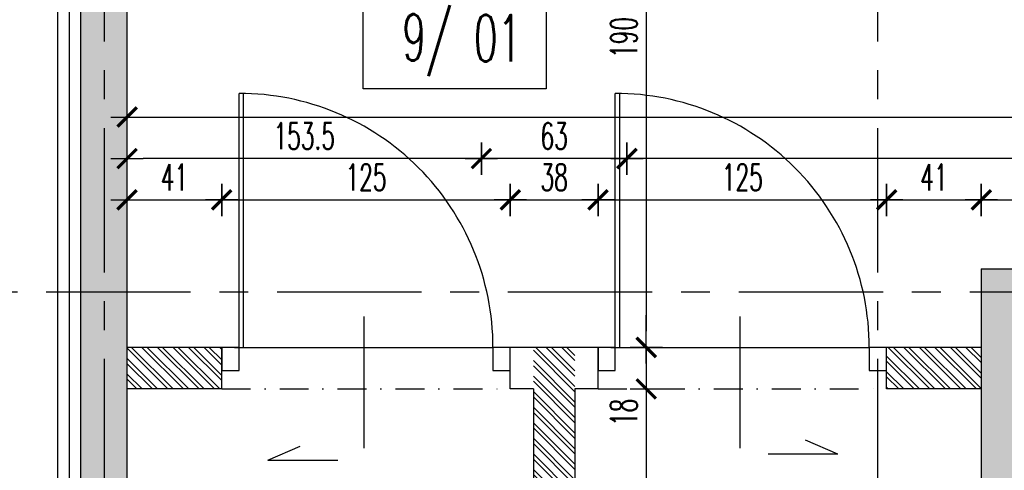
# Model space of a CAD drawing. Extents: x 41755 to 123924, y -112333 to 86187.
# Tile 157 of 256: x 99880 to 100307, y -17146 to -16951. Entities that reach past the tile are written whole.
import ezdxf
from ezdxf.enums import TextEntityAlignment as Align

# ---------------------------------------------------------------- set-up
doc = ezdxf.new("R2010")
doc.units = 0
doc.header["$LTSCALE"] = 50
for name, pattern in [('CENTER', [2, 1.25, -0.25, 0.25, -0.25]), ('DASHDOT', [1, 0.5, -0.25, 0, -0.25]), ('DASHED2', [0.375, 0.25, -0.125])]:
    doc.linetypes.add(name, pattern=pattern)
doc.layers.get('0').update_dxf_attribs({"color": 101, "linetype": 'CONTINUOUS'})
doc.layers.add('0-pomoc', color=21, linetype='CONTINUOUS', plot=False)
for name, color, linetype in [('Drz---drzwi', 5, 'CONTINUOUS'), ('Ins-went', 141, 'CONTINUOUS'), ('Opis-pom', 6, 'CONTINUOUS'), ('Opis_pom_ramka', 6, 'CONTINUOUS'), ('Os-osie glowne', 1, 'CENTER'), ('Sc-beton', 7, 'CONTINUOUS'), ('Sc-beton-hatch', 86, 'CONTINUOUS'), ('Sc-cegla pustak', 42, 'CONTINUOUS'), ('Sc-cegla pustak-hatch', 8, 'CONTINUOUS'), ('Sc-izolacja term-styropian', 151, 'STYROPIAN-KA'), ('Sc-nadproza kon', 5, 'DASHED2'), ('Wym-wew', 8, 'CONTINUOUS')]:
    doc.layers.add(name, color=color, linetype=linetype)
doc.styles.add('KA wymiar', font='romans.shx', dxfattribs={"width": 0.6})
doc.linetypes.add('STYROPIAN-KA', pattern='A,0.0001,-0.1,[135,ltypeshp.shx,S=0.1,R=0,X=-0.1,Y=0],0,[135,ltypeshp.shx,S=0.1,R=180,X=0.1,Y=0],-0.1', length=0.2001)
doc.linetypes.add('ZIGZAG', pattern='A,0.00254,-5.08,[131,ltypeshp.shx,S=5.08,R=0,X=-5.08,Y=0],-10.16,[131,ltypeshp.shx,S=5.08,R=180,X=5.08,Y=0],-5.08', length=20.32254)
doc.dimstyles.new('KA wymiar', dxfattribs={"dimscale": 50, "dimtxt": 0.23, "dimasz": 0.14, "dimexe": 0, "dimexo": 0, "dimgap": 0.08, "dimtad": 1, "dimdec": 1, "dimrnd": 0.5, "dimzin": 9, "dimdsep": 46, "dimtxsty": 'KA wymiar', "dimblk1": 'UKOS', "dimblk2": 'UKOS', "dimsah": 1, "dimcen": 0.2, "dimse1": 1, "dimse2": 1, "dimclrd": 256, "dimclre": 256, "dimclrt": 2, "dimadec": 0, "dimazin": 0, "dimtfac": 1, "dimtdec": 1, "dimtix": 1, "dimtmove": 2, "dimatfit": 3, "dimldrblk": 'DOT', "dimfxl": 0, "dimtolj": 1, "dimtzin": 9, "dimarcsym": 0})
pattern_1 = [(45, (48983.4185, 565.478), (-4.49012806, 4.49012806), []), (45, (48987.9087, 565.478), (-4.49012806, 4.49012806), [3.175, -1.5875])]

# ---------------------------------------------------------------- blocks, each defined once
blk = doc.blocks.new('_KFJHKGJKHUJ')
at = {"ltscale": 7}
for p, q in [((10, -7.5), (120, -7.5)), ((10, -9.5), (119.98, -9.5)), ((23.36, -61.5), (-33.64, -61.5))]:
    blk.add_line(p, q, dxfattribs=at)
for points in [[(0, 0), (0, -7.5), (10, -7.5), (10, 0)], [(0, -117.5), (0, -125), (10, -125), (10, -117.5)]]:
    blk.add_lwpolyline(points, close=True, dxfattribs=at)
blk.add_lwpolyline([(10, -5.5), (10, -117.5)], dxfattribs=at)
blk.add_arc((10, -7.5), 110, 270, 0)
blk = doc.blocks.new('_vxkdjhgkljhkgjhk')
for q in [(14.01, 6.02), (30.24, 0)]:
    blk.add_line((0, 0), q)
blk = doc.blocks.new('UKOS')
at = {"color": 1}
blk.add_line((0, 1), (0, -1), dxfattribs=at)
at = {"color": 8}
blk.add_line((1, 0), (-1, 0), dxfattribs=at)
at = {"color": 1, "const_width": 0.2}
blk.add_lwpolyline([(0.599, 0.599), (-0.599, -0.599)], dxfattribs=at)
blk = doc.blocks.new('*D2592')
at = {"layer": 'Wym-wew', "lineweight": -2}
blk.add_line((100151.87, -16909.44), (100151.87, -17085.44), dxfattribs=at)
at = {"layer": 'Wym-wew', "lineweight": -2, "xscale": 7.000000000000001, "yscale": 7.000000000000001, "zscale": 7.000000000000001}
for p, rotation in [((100151.87, -16902.44), 90), ((100151.87, -17092.44), 270)]:
    blk.add_blockref('UKOS', p, dxfattribs=dict(at, rotation=rotation))
at = {"layer": 'Wym-wew', "color": 2, "insert": (100142.12, -16958.23), "char_height": 11.5, "attachment_point": 5, "rotation": 90, "style": 'KA wymiar'}
blk.add_mtext('\\A1;190', dxfattribs=at)
blk = doc.blocks.new('_Dot')
at = {"layer": '0-pomoc', "color": 0, "lineweight": -2}
blk.add_line((-0.5, 0), (-1, 0), dxfattribs=at)
at = {"layer": '0-pomoc', "color": 0, "const_width": 0.5}
blk.add_lwpolyline([(-0.25, 0, 1), (0.25, 0, 1)], format="xyb", close=True, dxfattribs=at)
blk = doc.blocks.new('*D2593')
at = {"layer": 'Wym-wew', "lineweight": -2}
for p, q in [((100151.87, -17085.44), (100151.87, -17078.44)), ((100151.87, -17092.44), (100151.87, -17110.44)), ((100151.87, -17117.44), (100151.87, -17124.44))]:
    blk.add_line(p, q, dxfattribs=at)
at = {"layer": 'Wym-wew', "lineweight": -2, "xscale": 7.000000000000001, "yscale": 7.000000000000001, "zscale": 7.000000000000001}
for p, rotation in [((100151.87, -17092.44), 270), ((100151.87, -17110.44), 90)]:
    blk.add_blockref('UKOS', p, dxfattribs=dict(at, rotation=rotation))
at = {"layer": 'Wym-wew', "color": 2, "insert": (100142.12, -17120.58), "char_height": 11.5, "attachment_point": 5, "rotation": 90, "style": 'KA wymiar'}
blk.add_mtext('\\A1;18', dxfattribs=at)
blk = doc.blocks.new('*D2594')
at = {"layer": 'Wym-wew', "lineweight": -2}
blk.add_line((100151.87, -17117.44), (100151.87, -17355.44), dxfattribs=at)
at = {"layer": 'Wym-wew', "lineweight": -2, "xscale": 7.000000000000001, "yscale": 7.000000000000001, "zscale": 7.000000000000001}
for p, rotation in [((100151.87, -17110.44), 90), ((100151.87, -17362.44), 270)]:
    blk.add_blockref('UKOS', p, dxfattribs=dict(at, rotation=rotation))
at = {"layer": 'Wym-wew', "color": 2, "insert": (100142.12, -17244.13), "char_height": 11.5, "attachment_point": 5, "rotation": 90, "style": 'KA wymiar'}
blk.add_mtext('\\A1;252', dxfattribs=at)
blk = doc.blocks.new('*D2596')
at = {"layer": 'Wym-wew', "lineweight": -2}
blk.add_line((99933.97, -17224.61), (100095.97, -17224.61), dxfattribs=at)
at = {"layer": 'Wym-wew', "lineweight": -2, "xscale": 7.000000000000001, "yscale": 7.000000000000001, "zscale": 7.000000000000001, "rotation": 180}
blk.add_blockref('UKOS', (99926.97, -17224.61), dxfattribs=at)
at = {"layer": 'Wym-wew', "lineweight": -2, "xscale": 7.000000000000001, "yscale": 7.000000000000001, "zscale": 7.000000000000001}
blk.add_blockref('UKOS', (100102.97, -17224.61), dxfattribs=at)
at = {"layer": 'Wym-wew', "color": 2, "insert": (100081.89, -17214.86), "char_height": 11.5, "attachment_point": 5, "style": 'KA wymiar'}
blk.add_mtext('\\A1;176', dxfattribs=at)
blk = doc.blocks.new('*D2597')
at = {"layer": 'Wym-wew', "lineweight": -2}
for p, q in [((100095.97, -17224.61), (100088.97, -17224.61)), ((100102.97, -17224.61), (100120.97, -17224.61)), ((100127.97, -17224.61), (100134.97, -17224.61))]:
    blk.add_line(p, q, dxfattribs=at)
at = {"layer": 'Wym-wew', "lineweight": -2, "xscale": 7.000000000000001, "yscale": 7.000000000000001, "zscale": 7.000000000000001}
blk.add_blockref('UKOS', (100102.97, -17224.61), dxfattribs=at)
at = {"layer": 'Wym-wew', "lineweight": -2, "xscale": 7.000000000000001, "yscale": 7.000000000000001, "zscale": 7.000000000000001, "rotation": 180}
blk.add_blockref('UKOS', (100120.97, -17224.61), dxfattribs=at)
at = {"layer": 'Wym-wew', "color": 2, "insert": (100111.97, -17214.86), "char_height": 11.5, "attachment_point": 5, "style": 'KA wymiar'}
blk.add_mtext('\\A1;18', dxfattribs=at)
blk = doc.blocks.new('*D2598')
at = {"layer": 'Wym-wew', "lineweight": -2}
blk.add_line((100127.97, -17224.61), (100289.97, -17224.61), dxfattribs=at)
at = {"layer": 'Wym-wew', "lineweight": -2, "xscale": 7.000000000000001, "yscale": 7.000000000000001, "zscale": 7.000000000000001, "rotation": 180}
blk.add_blockref('UKOS', (100120.97, -17224.61), dxfattribs=at)
at = {"layer": 'Wym-wew', "lineweight": -2, "xscale": 7.000000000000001, "yscale": 7.000000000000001, "zscale": 7.000000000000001}
blk.add_blockref('UKOS', (100296.97, -17224.61), dxfattribs=at)
at = {"layer": 'Wym-wew', "color": 2, "insert": (100208.97, -17214.86), "char_height": 11.5, "attachment_point": 5, "style": 'KA wymiar'}
blk.add_mtext('\\A1;176', dxfattribs=at)
blk = doc.blocks.new('*D2599')
at = {"layer": 'Wym-wew', "lineweight": -2}
for p, q in [((100289.97, -17224.61), (100282.97, -17224.61)), ((100296.97, -17224.61), (100316.97, -17224.61)), ((100323.97, -17224.61), (100330.97, -17224.61))]:
    blk.add_line(p, q, dxfattribs=at)
at = {"layer": 'Wym-wew', "lineweight": -2, "xscale": 7.000000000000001, "yscale": 7.000000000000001, "zscale": 7.000000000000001}
blk.add_blockref('UKOS', (100296.97, -17224.61), dxfattribs=at)
at = {"layer": 'Wym-wew', "lineweight": -2, "xscale": 7.000000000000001, "yscale": 7.000000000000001, "zscale": 7.000000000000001, "rotation": 180}
blk.add_blockref('UKOS', (100316.97, -17224.61), dxfattribs=at)
at = {"layer": 'Wym-wew', "color": 2, "insert": (100306.97, -17214.86), "char_height": 11.5, "attachment_point": 5, "style": 'KA wymiar'}
blk.add_mtext('\\A1;20', dxfattribs=at)
blk = doc.blocks.new('*D2644')
at = {"layer": 'Wym-wew', "lineweight": -2}
blk.add_line((100423.56, -16909.44), (100423.56, -17051.44), dxfattribs=at)
at = {"layer": 'Wym-wew', "lineweight": -2, "xscale": 7.000000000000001, "yscale": 7.000000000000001, "zscale": 7.000000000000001}
for p, rotation in [((100423.56, -16902.44), 90), ((100423.56, -17058.44), 270)]:
    blk.add_blockref('UKOS', p, dxfattribs=dict(at, rotation=rotation))
at = {"layer": 'Wym-wew', "color": 2, "insert": (100413.81, -16980.44), "char_height": 11.5, "attachment_point": 5, "rotation": 90, "style": 'KA wymiar'}
blk.add_mtext('\\A1;156', dxfattribs=at)
blk = doc.blocks.new('*D2646')
at = {"layer": 'Wym-wew', "lineweight": -2}
for p, q in [((100423.56, -17051.44), (100423.56, -17044.44)), ((100423.56, -17058.44), (100423.56, -17078.44)), ((100423.56, -17085.44), (100423.56, -17092.44))]:
    blk.add_line(p, q, dxfattribs=at)
at = {"layer": 'Wym-wew', "lineweight": -2, "xscale": 7.000000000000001, "yscale": 7.000000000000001, "zscale": 7.000000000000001}
for p, rotation in [((100423.56, -17058.44), 270), ((100423.56, -17078.44), 90)]:
    blk.add_blockref('UKOS', p, dxfattribs=dict(at, rotation=rotation))
at = {"layer": 'Wym-wew', "color": 2, "insert": (100413.81, -17068.44), "char_height": 11.5, "attachment_point": 5, "rotation": 90, "style": 'KA wymiar'}
blk.add_mtext('\\A1;20', dxfattribs=at)
blk = doc.blocks.new('*D2654')
at = {"layer": 'Wym-wew', "lineweight": -2}
blk.add_line((99933.97, -17028.53), (99960.97, -17028.53), dxfattribs=at)
at = {"layer": 'Wym-wew', "lineweight": -2, "xscale": 7.000000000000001, "yscale": 7.000000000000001, "zscale": 7.000000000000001, "rotation": 180}
blk.add_blockref('UKOS', (99926.97, -17028.53), dxfattribs=at)
at = {"layer": 'Wym-wew', "lineweight": -2, "xscale": 7.000000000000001, "yscale": 7.000000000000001, "zscale": 7.000000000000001}
blk.add_blockref('UKOS', (99967.97, -17028.53), dxfattribs=at)
at = {"layer": 'Wym-wew', "color": 2, "insert": (99947.47, -17018.78), "char_height": 11.5, "attachment_point": 5, "style": 'KA wymiar'}
blk.add_mtext('\\A1;41', dxfattribs=at)
blk = doc.blocks.new('*D2655')
at = {"layer": 'Wym-wew', "lineweight": -2}
blk.add_line((99974.97, -17028.53), (100085.97, -17028.53), dxfattribs=at)
at = {"layer": 'Wym-wew', "lineweight": -2, "xscale": 7.000000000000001, "yscale": 7.000000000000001, "zscale": 7.000000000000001, "rotation": 180}
blk.add_blockref('UKOS', (99967.97, -17028.53), dxfattribs=at)
at = {"layer": 'Wym-wew', "lineweight": -2, "xscale": 7.000000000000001, "yscale": 7.000000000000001, "zscale": 7.000000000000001}
blk.add_blockref('UKOS', (100092.97, -17028.53), dxfattribs=at)
at = {"layer": 'Wym-wew', "color": 2, "insert": (100030.47, -17018.78), "char_height": 11.5, "attachment_point": 5, "style": 'KA wymiar'}
blk.add_mtext('\\A1;125', dxfattribs=at)
blk = doc.blocks.new('*D2656')
at = {"layer": 'Wym-wew', "lineweight": -2}
blk.add_line((100099.97, -17028.53), (100123.97, -17028.53), dxfattribs=at)
at = {"layer": 'Wym-wew', "lineweight": -2, "xscale": 7.000000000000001, "yscale": 7.000000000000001, "zscale": 7.000000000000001, "rotation": 180}
blk.add_blockref('UKOS', (100092.97, -17028.53), dxfattribs=at)
at = {"layer": 'Wym-wew', "lineweight": -2, "xscale": 7.000000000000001, "yscale": 7.000000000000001, "zscale": 7.000000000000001}
blk.add_blockref('UKOS', (100130.97, -17028.53), dxfattribs=at)
at = {"layer": 'Wym-wew', "color": 2, "insert": (100111.97, -17018.78), "char_height": 11.5, "attachment_point": 5, "style": 'KA wymiar'}
blk.add_mtext('\\A1;38', dxfattribs=at)
blk = doc.blocks.new('*D2657')
at = {"layer": 'Wym-wew', "lineweight": -2}
blk.add_line((100137.97, -17028.53), (100248.97, -17028.53), dxfattribs=at)
at = {"layer": 'Wym-wew', "lineweight": -2, "xscale": 7.000000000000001, "yscale": 7.000000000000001, "zscale": 7.000000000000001, "rotation": 180}
blk.add_blockref('UKOS', (100130.97, -17028.53), dxfattribs=at)
at = {"layer": 'Wym-wew', "lineweight": -2, "xscale": 7.000000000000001, "yscale": 7.000000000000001, "zscale": 7.000000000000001}
blk.add_blockref('UKOS', (100255.97, -17028.53), dxfattribs=at)
at = {"layer": 'Wym-wew', "color": 2, "insert": (100193.47, -17018.78), "char_height": 11.5, "attachment_point": 5, "style": 'KA wymiar'}
blk.add_mtext('\\A1;125', dxfattribs=at)
blk = doc.blocks.new('*D2658')
at = {"layer": 'Wym-wew', "lineweight": -2}
blk.add_line((100262.97, -17028.53), (100289.97, -17028.53), dxfattribs=at)
at = {"layer": 'Wym-wew', "lineweight": -2, "xscale": 7.000000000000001, "yscale": 7.000000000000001, "zscale": 7.000000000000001, "rotation": 180}
blk.add_blockref('UKOS', (100255.97, -17028.53), dxfattribs=at)
at = {"layer": 'Wym-wew', "lineweight": -2, "xscale": 7.000000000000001, "yscale": 7.000000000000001, "zscale": 7.000000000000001}
blk.add_blockref('UKOS', (100296.97, -17028.53), dxfattribs=at)
at = {"layer": 'Wym-wew', "color": 2, "insert": (100276.47, -17018.78), "char_height": 11.5, "attachment_point": 5, "style": 'KA wymiar'}
blk.add_mtext('\\A1;41', dxfattribs=at)
blk = doc.blocks.new('*D2659')
at = {"layer": 'Wym-wew', "lineweight": -2}
blk.add_line((100303.97, -17028.53), (100351.47, -17028.53), dxfattribs=at)
at = {"layer": 'Wym-wew', "lineweight": -2, "xscale": 7.000000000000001, "yscale": 7.000000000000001, "zscale": 7.000000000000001, "rotation": 180}
blk.add_blockref('UKOS', (100296.97, -17028.53), dxfattribs=at)
at = {"layer": 'Wym-wew', "lineweight": -2, "xscale": 7.000000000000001, "yscale": 7.000000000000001, "zscale": 7.000000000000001}
blk.add_blockref('UKOS', (100358.47, -17028.53), dxfattribs=at)
at = {"layer": 'Wym-wew', "color": 2, "insert": (100327.72, -17018.78), "char_height": 11.5, "attachment_point": 5, "style": 'KA wymiar'}
blk.add_mtext('\\A1;61.5', dxfattribs=at)
blk = doc.blocks.new('*D2668')
at = {"layer": 'Wym-wew', "lineweight": -2}
blk.add_line((99933.97, -16992.67), (101069.97, -16992.67), dxfattribs=at)
at = {"layer": 'Wym-wew', "lineweight": -2, "xscale": 7.000000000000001, "yscale": 7.000000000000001, "zscale": 7.000000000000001, "rotation": 180}
blk.add_blockref('UKOS', (99926.97, -16992.67), dxfattribs=at)
at = {"layer": 'Wym-wew', "lineweight": -2, "xscale": 7.000000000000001, "yscale": 7.000000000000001, "zscale": 7.000000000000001}
blk.add_blockref('UKOS', (101076.97, -16992.67), dxfattribs=at)
at = {"layer": 'Wym-wew', "color": 2, "insert": (100501.97, -16982.92), "char_height": 11.5, "attachment_point": 5, "style": 'KA wymiar'}
blk.add_mtext('\\A1;1150', dxfattribs=at)
blk = doc.blocks.new('_opis_pom_metka')
at = {"layer": 'Opis_pom_ramka'}
blk.add_lwpolyline([(-33.13, 0), (32.87, 0), (32.87, -36), (-33.13, -36)], close=True, dxfattribs=at)
at = {"style": 'KA wymiar', "width": 0.6}
blk.add_attdef('KO/', text='', height=16.8, dxfattribs=at).set_placement((3.45, -25.87), align=Align.RIGHT)
blk.add_attdef('NR', (3.8, -26.16), '', height=16.8, dxfattribs=at)
blk = doc.blocks.new('*D2814')
at = {"layer": 'Wym-wew', "lineweight": -2}
blk.add_line((100556.47, -17010.65), (100150.47, -17010.65), dxfattribs=at)
at = {"layer": 'Wym-wew', "lineweight": -2, "xscale": 7.000000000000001, "yscale": 7.000000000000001, "zscale": 7.000000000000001, "rotation": 180}
blk.add_blockref('UKOS', (100143.47, -17010.65), dxfattribs=at)
at = {"layer": 'Wym-wew', "lineweight": -2, "xscale": 7.000000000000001, "yscale": 7.000000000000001, "zscale": 7.000000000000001}
blk.add_blockref('UKOS', (100563.47, -17010.65), dxfattribs=at)
at = {"layer": 'Wym-wew', "color": 2, "insert": (100353.47, -17000.9), "char_height": 11.5, "attachment_point": 5, "style": 'KA wymiar'}
blk.add_mtext('\\A1;420', dxfattribs=at)
blk = doc.blocks.new('*D2815')
at = {"layer": 'Wym-wew', "lineweight": -2}
blk.add_line((100136.47, -17010.65), (100087.47, -17010.65), dxfattribs=at)
at = {"layer": 'Wym-wew', "lineweight": -2, "xscale": 7.000000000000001, "yscale": 7.000000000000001, "zscale": 7.000000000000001, "rotation": 180}
blk.add_blockref('UKOS', (100080.47, -17010.65), dxfattribs=at)
at = {"layer": 'Wym-wew', "lineweight": -2, "xscale": 7.000000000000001, "yscale": 7.000000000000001, "zscale": 7.000000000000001}
blk.add_blockref('UKOS', (100143.47, -17010.65), dxfattribs=at)
at = {"layer": 'Wym-wew', "color": 2, "insert": (100111.97, -17000.9), "char_height": 11.5, "attachment_point": 5, "style": 'KA wymiar'}
blk.add_mtext('\\A1;63', dxfattribs=at)
blk = doc.blocks.new('*D2816')
at = {"layer": 'Wym-wew', "lineweight": -2}
blk.add_line((100073.47, -17010.65), (99933.97, -17010.65), dxfattribs=at)
at = {"layer": 'Wym-wew', "lineweight": -2, "xscale": 7.000000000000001, "yscale": 7.000000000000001, "zscale": 7.000000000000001, "rotation": 180}
blk.add_blockref('UKOS', (99926.97, -17010.65), dxfattribs=at)
at = {"layer": 'Wym-wew', "lineweight": -2, "xscale": 7.000000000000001, "yscale": 7.000000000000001, "zscale": 7.000000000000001}
blk.add_blockref('UKOS', (100080.47, -17010.65), dxfattribs=at)
at = {"layer": 'Wym-wew', "color": 2, "insert": (100003.72, -17000.9), "char_height": 11.5, "attachment_point": 5, "style": 'KA wymiar'}
blk.add_mtext('\\A1;153.5', dxfattribs=at)

msp = doc.modelspace()

# ---------------------------------------------------------------- hatches: boundary and pattern name
at = {"layer": 'Sc-beton-hatch'}
h = msp.add_hatch(dxfattribs=at)
h.set_pattern_fill('ANSI33', color=256, style=0)
h.set_pattern_definition(pattern_1)
h.paths.add_polyline_path([(100251.966, -16222.44), (99916.966, -16222.44), (99916.966, -16363.44), (99926.966, -16363.44), (99926.966, -16232.44), (100241.966, -16232.44), (100241.966, -16285.94), (100251.966, -16289.383)])
h.paths.add_polyline_path([(100520.966, -16222.44), (100251.966, -16222.44), (100251.966, -16289.383), (100261.966, -16292.825), (100261.966, -16232.44), (100510.966, -16232.44), (100510.966, -16243.44), (100520.966, -16243.44)])
h.paths.add_polyline_path([(100520.966, -16212.438), (100251.966, -16212.439), (100251.966, -16222.44), (100520.966, -16222.44)])
h.paths.add_polyline_path([(100251.966, -16212.439), (99916.966, -16212.44), (99916.966, -16222.44), (100251.966, -16222.44)])
h.paths.add_polyline_path([(100261.966, -16292.825), (100251.966, -16289.383), (100251.966, -16363.44), (100520.966, -16363.44), (100520.966, -16343.44), (100510.966, -16343.44), (100510.966, -16353.44), (100261.966, -16353.44)])
h.paths.add_polyline_path([(100251.966, -16289.383), (100241.966, -16285.94), (100241.966, -16363.44), (100251.966, -16363.44)])
h.paths.add_polyline_path([(100385.466, -16363.44), (100251.966, -16363.44), (100251.966, -16697.44), (100333.466, -16697.44), (100333.466, -16687.44), (100261.966, -16687.44), (100261.966, -16373.44), (100385.466, -16373.44)])
h.paths.add_polyline_path([(100251.966, -16363.44), (100241.966, -16363.44), (100241.966, -16697.44), (100251.966, -16697.44)])
h.paths.add_polyline_path([(100333.466, -16697.44), (100251.966, -16697.44), (100251.966, -16717.44), (100261.966, -16717.44), (100261.966, -16707.44), (100333.466, -16707.44)])
h.paths.add_polyline_path([(100251.966, -16697.44), (100241.966, -16697.44), (100241.966, -16717.44), (100251.966, -16717.44)])
h.paths.add_polyline_path([(100520.966, -16363.44), (100385.466, -16363.44), (100385.466, -16373.44), (100510.966, -16373.44), (100510.966, -16687.44), (100467.466, -16687.44), (100467.466, -16697.44), (100520.966, -16697.44)])
h.paths.add_polyline_path([(100530.966, -16343.44), (100520.966, -16343.44), (100520.966, -16363.44), (100530.966, -16363.44)])
h.paths.add_polyline_path([(100530.966, -16363.44), (100520.966, -16363.44), (100520.966, -16697.44), (100530.966, -16697.44)])
h.paths.add_polyline_path([(100530.966, -16697.44), (100520.966, -16697.44), (100520.966, -16707.44), (100530.966, -16707.44)])
h.paths.add_polyline_path([(100520.966, -16697.44), (100467.466, -16697.44), (100467.466, -16707.44), (100520.966, -16707.44)])
h.paths.add_polyline_path([(100530.966, -16707.44), (100520.966, -16707.44), (100520.966, -16828.44), (100635.966, -16828.44), (100635.966, -16818.44), (100530.966, -16818.44)])
h.paths.add_polyline_path([(100520.966, -16707.44), (100510.966, -16707.44), (100510.966, -16781.44), (100510.966, -16828.44), (100520.966, -16828.44)])
h.paths.add_polyline_path([(100520.966, -16828.44), (100510.966, -16828.44), (100510.966, -16838.44), (100520.966, -16838.44)])
h.paths.add_polyline_path([(100635.966, -16828.44), (100520.966, -16828.44), (100520.966, -16838.44), (100635.966, -16838.44)])
h.paths.add_polyline_path([(99916.966, -16212.44), (99906.966, -16212.44), (99906.966, -16222.44), (99916.966, -16222.44)])
h.paths.add_polyline_path([(99916.966, -16222.44), (99906.966, -16222.44), (99906.966, -16363.44), (99916.966, -16363.44)])
h.paths.add_polyline_path([(99926.966, -16363.44), (99916.966, -16363.44), (99916.966, -16697.44), (99926.966, -16697.44)])
h.paths.add_polyline_path([(99916.966, -16363.44), (99906.966, -16363.44), (99906.966, -16697.44), (99916.966, -16697.44)])
h.paths.add_polyline_path([(99926.966, -16697.44), (99916.966, -16697.44), (99916.966, -16828.44), (99926.966, -16828.44)])
h.paths.add_polyline_path([(99916.966, -16697.44), (99906.966, -16697.44), (99906.966, -16828.44), (99916.966, -16828.44)])
h.paths.add_polyline_path([(99926.966, -16828.44), (99916.966, -16828.44), (99916.966, -16892.44), (100251.966, -16892.44), (100251.966, -16872.44), (100241.966, -16872.44), (100241.966, -16882.44), (99926.966, -16882.44)])
h.paths.add_polyline_path([(99916.966, -16828.44), (99906.966, -16828.44), (99906.966, -16892.44), (99916.966, -16892.44)])
h.paths.add_polyline_path([(100251.966, -16892.44), (99916.966, -16892.44), (99916.966, -17068.44), (99926.966, -17068.44), (99926.966, -16902.44), (100251.966, -16902.44)])
h.paths.add_polyline_path([(99916.966, -16892.44), (99906.966, -16892.44), (99906.966, -17068.44), (99916.966, -17068.44)])
h.paths.add_polyline_path([(100261.966, -16872.44), (100251.966, -16872.44), (100251.966, -16892.44), (100261.966, -16892.44)])
h.paths.add_polyline_path([(100261.966, -16892.44), (100251.966, -16892.44), (100251.966, -16902.44), (100261.966, -16902.44)])
h.paths.add_polyline_path([(100133.494, -16900.9), (100133.494, -16883.979), (100150.744, -16883.979), (100150.744, -16900.9)], flags=9)
h = msp.add_hatch(dxfattribs=at)
h.set_pattern_fill('ANSI33', color=256, style=0)
h.set_pattern_definition(pattern_1)
h.paths.add_polyline_path([(99926.966, -17068.44), (99916.966, -17068.44), (99916.966, -17133.066), (99926.966, -17135.877), (99926.966, -17134.44)])
h.paths.add_polyline_path([(99916.966, -17068.44), (99906.966, -17068.44), (99906.966, -17130.254), (99916.966, -17133.066)])
h.paths.add_polyline_path([(99916.966, -17133.066), (99906.966, -17130.254), (99906.966, -17178.855), (99916.966, -17178.855)])
h.paths.add_polyline_path([(99926.966, -17135.877), (99916.966, -17133.066), (99916.966, -17178.855), (99926.966, -17178.855)])
h.paths.add_polyline_path([(99926.966, -17178.855), (99916.966, -17178.855), (99916.966, -17249.944), (99926.966, -17249.944)])
h.paths.add_polyline_path([(99916.966, -17178.855), (99906.966, -17178.855), (99906.966, -17249.944), (99916.966, -17249.944)])
h.paths.add_polyline_path([(99916.966, -17249.944), (99906.966, -17249.944), (99906.966, -17372.44), (99916.966, -17372.44)])
h.paths.add_polyline_path([(99926.966, -17249.944), (99916.966, -17249.944), (99916.966, -17372.44), (100070.966, -17372.44), (100070.966, -17362.44), (99926.966, -17362.44)])
h.paths.add_polyline_path([(99916.966, -17372.44), (99906.966, -17372.44), (99906.966, -17382.44), (99916.966, -17382.44)])
h.paths.add_polyline_path([(100070.966, -17372.44), (99916.966, -17372.44), (99916.966, -17382.44), (100070.966, -17382.44)])
h.paths.add_polyline_path([(100091.966, -17372.44), (100081.966, -17372.44), (100081.966, -17382.44), (100091.966, -17382.44)])
h.paths.add_polyline_path([(100091.966, -17362.44), (100081.966, -17362.44), (100081.966, -17372.44), (100091.966, -17372.44)])
h.paths.add_polyline_path([(100120.966, -17362.44), (100102.966, -17362.44), (100102.966, -17372.44), (100120.966, -17372.44)])
h.paths.add_polyline_path([(100120.966, -17372.44), (100102.966, -17372.44), (100102.966, -17382.44), (100120.966, -17382.44)])
h.paths.add_polyline_path([(100141.966, -17372.44), (100131.966, -17372.44), (100131.966, -17382.44), (100141.966, -17382.44)])
h.paths.add_polyline_path([(100141.966, -17362.44), (100131.966, -17362.44), (100131.966, -17372.44), (100141.966, -17372.44)])
h.paths.add_polyline_path([(100195.788, -17362.44), (100152.966, -17362.44), (100152.966, -17372.44), (100195.788, -17372.44)])
h.paths.add_polyline_path([(100195.788, -17372.44), (100152.966, -17372.44), (100152.966, -17382.44), (100195.788, -17382.44)])
h.paths.add_polyline_path([(100251.966, -17372.44), (100195.788, -17372.44), (100195.788, -17382.44), (100251.966, -17382.44)])
h.paths.add_polyline_path([(100251.966, -17362.44), (100195.788, -17362.44), (100195.788, -17372.44), (100251.966, -17372.44)])
h.paths.add_polyline_path([(100520.966, -17068.44), (100472.466, -17068.44), (100472.466, -17078.44), (100510.966, -17078.44), (100510.966, -17270.44), (100510.966, -17362.44), (100316.966, -17362.44), (100316.966, -17354.44), (100296.966, -17354.44), (100296.966, -17362.44), (100251.966, -17362.44), (100251.966, -17372.44), (100520.966, -17372.44)])
h.paths.add_polyline_path([(100520.966, -17372.44), (100251.966, -17372.44), (100251.966, -17382.44), (100520.966, -17382.44)])
h.paths.add_polyline_path([(100358.466, -17068.44), (100296.966, -17068.44), (100296.966, -17164.94), (100316.966, -17164.94), (100316.966, -17078.44), (100358.466, -17078.44)], flags=17)
h.paths.add_polyline_path([(100358.466, -17058.44), (100296.966, -17058.44), (100296.966, -17068.44), (100358.466, -17068.44)])
h.paths.add_polyline_path([(100316.966, -17164.94), (100296.966, -17164.94), (100296.966, -17181.44), (100296.966, -17294.44), (100316.374, -17294.44), (100316.966, -17294.44)], flags=17)
h.paths.add_polyline_path([(100530.966, -17068.44), (100520.966, -17068.44), (100520.966, -17372.44), (100634.274, -17372.44), (100634.274, -17362.44), (100530.966, -17362.44)])
h.paths.add_polyline_path([(100530.966, -17058.44), (100520.966, -17058.44), (100520.966, -17068.44), (100530.966, -17068.44)])
h.paths.add_polyline_path([(100520.966, -17058.44), (100472.466, -17058.44), (100472.466, -17068.44), (100520.966, -17068.44)])
h.paths.add_polyline_path([(100634.274, -17372.44), (100520.966, -17372.44), (100520.966, -17382.44), (100634.274, -17382.44)])
h.paths.add_polyline_path([(100512.505, -17206.235), (100529.427, -17206.235), (100529.427, -17223.485), (100512.505, -17223.485)], flags=9)
h.paths.add_polyline_path([(100405.182, -17380.9), (100405.182, -17363.979), (100422.432, -17363.979), (100422.432, -17380.9)], flags=9)
h.paths.add_polyline_path([(100512.505, -17334.76), (100529.427, -17334.76), (100529.427, -17352.01), (100512.505, -17352.01)], flags=9)
h.paths.add_polyline_path([(100298.505, -17206.235), (100315.427, -17206.235), (100315.427, -17223.485), (100298.505, -17223.485)], flags=24)
at = {"layer": 'Sc-cegla pustak-hatch'}
h = msp.add_hatch(dxfattribs=at)
h.set_pattern_fill('ANSI32', color=256, scale=0.5, angle=90, style=0)
h.set_pattern_definition([(135, (48983.4185, 565.478), (-3.36759605, -3.36759605), []), (135, (48983.4185, 567.723), (-3.36759605, -3.36759605), [])])
h.paths.add_polyline_path([(100255.966, -17092.44), (100255.966, -17102.44), (100255.966, -17110.44), (100296.966, -17110.44), (100296.966, -17092.44)])
h.paths.add_polyline_path([(100120.966, -17092.44), (100102.966, -17092.44), (100102.966, -17110.44), (100102.966, -17254.44), (100120.966, -17254.44), (100120.966, -17110.44)])
h.paths.add_polyline_path([(99926.966, -17092.44), (99926.966, -17110.44), (99967.966, -17110.44), (99967.966, -17092.44)])
h.paths.add_polyline_path([(100120.966, -17362.44), (100120.966, -17354.44), (100102.966, -17354.44), (100102.966, -17362.44)])
h.paths.add_polyline_path([(100103.998, -17206.235), (100119.934, -17206.235), (100119.934, -17223.485), (100103.998, -17223.485)], flags=24)
h.paths.add_polyline_path([(100042.435, -17150.377), (100108.392, -17150.377), (100108.392, -17134.306), (100042.435, -17134.306)], flags=9)

# ---------------------------------------------------------------- linework, layer by layer
at = {"layer": 'Os-osie glowne'}
for points in [[(99916.966, -15997.44), (99916.966, -17560.331)], [(100251.966, -15997.44), (100251.966, -17560.331)], [(99691.966, -17068.44), (102917.643, -17068.44)]]:
    msp.add_lwpolyline(points, dxfattribs=at)
at = {"layer": 'Sc-beton'}
for p, q in [((99906.966, -17382.44), (99906.966, -16212.44)), ((99926.966, -17362.44), (99926.966, -16902.44))]:
    msp.add_line(p, q, dxfattribs=at)
for points in [[(100296.966, -17058.44), (100358.466, -17058.44)], [(100296.966, -17058.44), (100296.966, -17362.44)]]:
    msp.add_lwpolyline(points, dxfattribs=at)
at = {"layer": 'Sc-cegla pustak'}
for points in [[(99967.966, -17092.44), (99926.966, -17092.44)], [(99967.966, -17110.44), (99967.966, -17092.44)], [(100130.966, -17092.44), (100092.966, -17092.44)], [(100092.966, -17110.44), (100092.966, -17092.44)], [(100130.966, -17110.44), (100130.966, -17092.44)], [(100296.966, -17092.44), (100255.966, -17092.44)], [(100255.966, -17110.44), (100255.966, -17092.44)], [(99967.966, -17110.44), (99926.966, -17110.44)], [(100102.966, -17110.44), (100092.966, -17110.44)], [(100102.966, -17110.44), (100102.966, -17362.44)], [(100120.966, -17110.44), (100120.966, -17362.44)], [(100130.966, -17110.44), (100120.966, -17110.44)], [(100296.966, -17110.44), (100255.966, -17110.44)]]:
    msp.add_lwpolyline(points, dxfattribs=at)
at = {"layer": 'Sc-izolacja term-styropian', "linetype": 'ByBlock'}
msp.add_line((99896.966, -17392.44), (99896.966, -16202.438), dxfattribs=at)
at = {"layer": 'Sc-izolacja term-styropian', "linetype": 'ZIGZAG', "ltscale": 0.018}
msp.add_line((99901.966, -17387.44), (99901.966, -16207.437), dxfattribs=at)
at = {"layer": 'Sc-nadproza kon', "linetype": 'DASHDOT', "ltscale": 0.5}
for points in [[(99967.966, -17110.44), (100092.966, -17110.44)], [(100130.966, -17110.44), (100255.966, -17110.44)]]:
    msp.add_lwpolyline(points, dxfattribs=at)

# ---------------------------------------------------------------- block references
at = {"layer": 'Drz---drzwi', "rotation": 89.99999999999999}
for p in [(99967.966, -17102.44), (100130.966, -17102.44)]:
    msp.add_blockref('_KFJHKGJKHUJ', p, dxfattribs=at)
at = {"layer": 'Ins-went', "xscale": -1}
msp.add_blockref('_vxkdjhgkljhkgjhk', (100234.883, -17138.598), dxfattribs=at)
at = {"layer": 'Ins-went'}
msp.add_blockref('_vxkdjhgkljhkgjhk', (99987.994, -17141.251), dxfattribs=at)
at = {"layer": 'Opis-pom'}
ref = msp.add_blockref('_opis_pom_metka', (100069.03, -16937.202), dxfattribs=dict(at, xscale=1.2, yscale=1.2, zscale=1.2))
ref.add_attrib('KO/', '9/', dxfattribs={"layer": '0', "height": 20.16, "style": 'KA wymiar', "width": 0.6}).set_placement((100067.863, -16968.243), align=Align.RIGHT)
ref.add_attrib('NR', '01', (100077.14, -16968.599), dxfattribs={"layer": '0', "height": 20.16, "style": 'KA wymiar', "width": 0.6})

# ---------------------------------------------------------------- dimensions: what is measured, and where the dimension line sits
at = {"layer": 'Wym-wew'}
for base, p1, p2, picture, middle in [((100151.869, -17092.44), (100063.55, -16902.44), (100063.55, -17092.44), '*D2592', (100142.119, -16958.225)), ((100151.869, -17110.44), (100063.55, -17092.44), (100063.55, -17110.44), '*D2593', (100142.119, -17120.579)), ((100151.869, -17362.44), (100063.55, -17110.44), (100111.966, -17362.44), '*D2594', (100142.119, -17244.134))]:
    dim = msp.add_linear_dim(base=base, p1=p1, p2=p2, angle=90, dimstyle='KA wymiar', override={"dimscale": 100, "dimtxt": 0.115, "dimasz": 0.07, "dimgap": 0.04, "dimdec": 2, "dimpost": '\\X', "dimtdec": 2}, dxfattribs=at)
    dim.commit()
    dim.dimension.update_dxf_attribs({"geometry": picture, "text_midpoint": middle, "dimtype": 160})
for base, p1, p2, picture, middle in [((100423.557, -17058.44), (100261.966, -16902.44), (100296.966, -17058.44), '*D2644', (100413.807, -16980.44)), ((100423.557, -17078.44), (100296.966, -17058.44), (100472.466, -17078.44), '*D2646', (100413.807, -17068.44))]:
    dim = msp.add_linear_dim(base=base, p1=p1, p2=p2, angle=90, dimstyle='KA wymiar', override={"dimscale": 100, "dimtxt": 0.115, "dimasz": 0.07, "dimgap": 0.04, "dimdec": 2, "dimpost": '\\X', "dimtdec": 2}, dxfattribs=at)
    dim.commit()
    dim.dimension.update_dxf_attribs({"geometry": picture, "text_midpoint": middle})
for base, p1, p2, picture, middle in [((101076.966, -16992.668), (99926.966, -16971.174), (101076.966, -17127.174), '*D2668', (100501.966, -16982.918)), ((99926.966, -17010.653), (100080.466, -17101.44), (99926.966, -17092.44), '*D2816', (100003.716, -17000.903)), ((100080.466, -17010.653), (100143.466, -17101.44), (100080.466, -17101.44), '*D2815', (100111.966, -17000.903)), ((100143.466, -17010.653), (100563.466, -17067.44), (100143.466, -17101.44), '*D2814', (100353.466, -17000.903)), ((99967.966, -17028.533), (99926.966, -17092.44), (99967.966, -17092.44), '*D2654', (99947.466, -17018.783)), ((100092.966, -17028.533), (99967.966, -17092.44), (100092.966, -17092.44), '*D2655', (100030.466, -17018.783)), ((100130.966, -17028.533), (100092.966, -17092.44), (100130.966, -17092.44), '*D2656', (100111.966, -17018.783)), ((100255.966, -17028.533), (100130.966, -17092.44), (100255.966, -17092.44), '*D2657', (100193.466, -17018.783)), ((100296.966, -17028.533), (100255.966, -17092.44), (100296.966, -17058.44), '*D2658', (100276.466, -17018.783)), ((100358.466, -17028.533), (100296.966, -17058.44), (100358.466, -17058.44), '*D2659', (100327.716, -17018.783)), ((100316.966, -17224.61), (100296.966, -17110.44), (100316.966, -17078.44), '*D2599', (100306.966, -17214.86)), ((100120.966, -17224.61), (100102.966, -17110.44), (100120.966, -17110.44), '*D2597', (100111.966, -17214.86)), ((100296.966, -17224.61), (100120.966, -17110.44), (100296.966, -17110.44), '*D2598', (100208.966, -17214.86))]:
    dim = msp.add_linear_dim(base=base, p1=p1, p2=p2, dimstyle='KA wymiar', override={"dimscale": 100, "dimtxt": 0.115, "dimasz": 0.07, "dimgap": 0.04, "dimdec": 2, "dimpost": '\\X', "dimtdec": 2}, dxfattribs=at)
    dim.commit()
    dim.dimension.update_dxf_attribs({"geometry": picture, "text_midpoint": middle})
dim = msp.add_linear_dim(base=(100102.966, -17224.61), p1=(99926.966, -17110.44), p2=(100102.966, -17110.44), dimstyle='KA wymiar', override={"dimscale": 100, "dimtxt": 0.115, "dimasz": 0.07, "dimgap": 0.04, "dimdec": 2, "dimpost": '\\X', "dimtdec": 2}, dxfattribs=at)
dim.commit()
dim.dimension.update_dxf_attribs({"geometry": '*D2596', "text_midpoint": (100081.894, -17214.86), "dimtype": 160})

doc.saveas('drawing.dxf')
